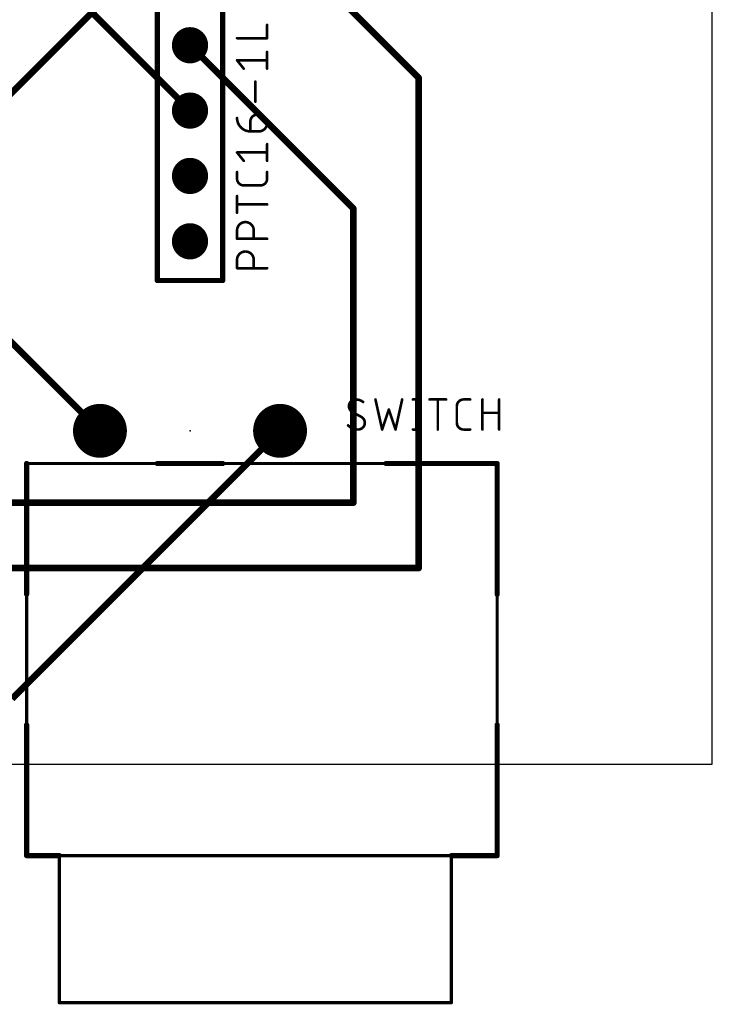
# Model space of a CAD drawing. Extents: x 0 to 99, y -9.3 to 67.
# Tile 6 of 8: x 72.1 to 99, y -9.3 to 28.9. Entities that reach past the tile are written whole.
import ezdxf

# ---------------------------------------------------------------- set-up
doc = ezdxf.new("R2010")
doc.units = 0
for name, color, linetype in [('1', 12, 'CONTINUOUS'), ('16', 132, 'CONTINUOUS'), ('17', 110, 'CONTINUOUS'), ('20', 31, 'CONTINUOUS'), ('21', 7, 'CONTINUOUS'), ('23', 53, 'CONTINUOUS'), ('25', 7, 'CONTINUOUS'), ('27', 7, 'CONTINUOUS'), ('51', 7, 'CONTINUOUS')]:
    doc.layers.add(name, color=color, linetype=linetype)

# ---------------------------------------------------------------- blocks, each defined once
blk = doc.blocks.new('ROUNDP')
at = {"const_width": 0.5}
blk.add_lwpolyline([(0, -0.25, 1), (0, 0.25, 1), (0, -0.25)], format="xyb", dxfattribs=at)

msp = doc.modelspace()

# ---------------------------------------------------------------- linework, layer by layer
at = {"layer": '1', "const_width": 0.254}
for points in [[(66.04, 20.32), (78.74, 33.02)], [(71.826, 2.54), (82.24, 12.954)]]:
    msp.add_lwpolyline(points, dxfattribs=at)
at = {"layer": '1', "const_width": 0.127}
msp.add_lwpolyline([(82.2849, 12.9091, 1), (82.1951, 12.9989)], format="xyb", dxfattribs=at)
at = {"layer": '16', "const_width": 0.254}
for points in [[(87.63, 26.67), (78.74, 35.56)], [(74.93, 29.21), (78.74, 25.4)], [(85.09, 21.59), (78.74, 27.94)], [(87.63, 7.62), (87.63, 26.67)], [(75.24, 12.954), (64.064, 24.13)], [(85.09, 10.16), (85.09, 21.59)], [(69.85, 10.16), (85.09, 10.16)], [(69.85, 7.62), (87.63, 7.62)]]:
    msp.add_lwpolyline(points, dxfattribs=at)
at = {"layer": '16', "const_width": 0.127}
for points in [[(78.7849, 27.9849, 1), (78.6951, 27.8951)], [(87.6935, 26.67, 1), (87.5665, 26.67)], [(87.5851, 26.6251, 1), (87.6749, 26.7149)], [(78.6951, 25.3551, 1), (78.7849, 25.4449)], [(85.1535, 21.59, 1), (85.0265, 21.59)], [(85.0451, 21.5451, 1), (85.1349, 21.6349)], [(75.1951, 12.9091, 1), (75.2849, 12.9989)], [(85.0265, 10.16, 1), (85.1535, 10.16)], [(85.09, 10.0965, 1), (85.09, 10.2235)], [(87.5665, 7.62, 1), (87.6935, 7.62)], [(87.63, 7.5565, 1), (87.63, 7.6835)]]:
    msp.add_lwpolyline(points, format="xyb", dxfattribs=at)
at = {"layer": '20'}
for p, q in [((99.04, 0), (99.04, 66.98)), ((0, 0), (99.04, 0))]:
    msp.add_line(p, q, dxfattribs=at)
at = {"layer": '21', "const_width": 0.2032}
for points in [[(77.47, 59.944), (77.47, 18.796)], [(80.01, 18.796), (80.01, 59.944)], [(77.47, 18.796), (80.01, 18.796)], [(72.39, 11.684), (72.39, 6.604)], [(77.47, 11.684), (80.01, 11.684)], [(86.36, 11.684), (90.678, 11.684)], [(90.678, 11.684), (90.678, 6.604)], [(72.39, 1.524), (72.39, -3.556)], [(90.678, -3.556), (90.678, 1.524)], [(72.39, -3.556), (73.66, -3.556)], [(88.9, -3.556), (90.678, -3.556)]]:
    msp.add_lwpolyline(points, dxfattribs=at)
at = {"layer": '21', "const_width": 0.1016}
for points in [[(77.47, 18.8468, 1), (77.47, 18.7452)], [(77.4192, 18.796, 1), (77.5208, 18.796)], [(79.9592, 18.796, 1), (80.0608, 18.796)], [(80.01, 18.7452, 1), (80.01, 18.8468)], [(72.4408, 11.684, 1), (72.3392, 11.684)], [(77.47, 11.7348, 1), (77.47, 11.6332)], [(80.01, 11.6332, 1), (80.01, 11.7348)], [(86.36, 11.7348, 1), (86.36, 11.6332)], [(90.7288, 11.684, 1), (90.6272, 11.684)], [(90.678, 11.6332, 1), (90.678, 11.7348)], [(72.3392, 6.604, 1), (72.4408, 6.604)], [(90.6272, 6.604, 1), (90.7288, 6.604)], [(72.4408, 1.524, 1), (72.3392, 1.524)], [(90.7288, 1.524, 1), (90.6272, 1.524)], [(72.39, -3.5052, 1), (72.39, -3.6068)], [(72.3392, -3.556, 1), (72.4408, -3.556)], [(73.66, -3.6068, 1), (73.66, -3.5052)], [(88.9, -3.5052, 1), (88.9, -3.6068)], [(90.6272, -3.556, 1), (90.7288, -3.556)], [(90.678, -3.6068, 1), (90.678, -3.5052)]]:
    msp.add_lwpolyline(points, format="xyb", dxfattribs=at)
at = {"layer": '23'}
msp.add_point((78.74, 12.954), dxfattribs=at)
at = {"layer": '25'}
for points, const_width in [([(85.1775, 14.1732, 0.4142), (84.9179, 13.9136)], 0.1016), ([(85.4696, 14.0758, 0.1623), (85.1775, 14.1732)], 0.1016), ([(85.1775, 14.1986, 1), (85.1775, 14.1478)], 0.0508), ([(85.1775, 14.1478, 1), (85.1775, 14.1986)], 0.0508), ([(85.9728, 14.1787, 1), (85.9232, 14.1677)], 0.0508), ([(87.0113, 14.1677, 1), (86.9617, 14.1787)], 0.0508), ([(87.4042, 14.1986, 1), (87.4042, 14.1478)], 0.0508), ([(87.5595, 14.1732, 1), (87.5087, 14.1732)], 0.0508), ([(87.6639, 14.1478, 1), (87.6639, 14.1986)], 0.0508), ([(88.0477, 14.1986, 1), (88.0477, 14.1478)], 0.0508), ([(88.3976, 14.1732, 1), (88.3468, 14.1732)], 0.0508), ([(88.6968, 14.1478, 1), (88.6968, 14.1986)], 0.0508), ([(89.3708, 14.1732, 0.4142), (89.1112, 13.9136)], 0.1016), ([(89.3708, 14.1986, 1), (89.3708, 14.1478)], 0.0508), ([(89.3708, 14.1478, 1), (89.3708, 14.1986)], 0.0508), ([(89.6305, 14.1478, 1), (89.6305, 14.1986)], 0.0508), ([(90.1305, 14.1732, 1), (90.0797, 14.1732)], 0.0508), ([(90.7796, 14.1732, 1), (90.7288, 14.1732)], 0.0508), ([(84.8924, 13.9136, 1), (84.9433, 13.9136)], 0.0508), ([(84.9179, 13.9136, 0.2656), (85.0477, 13.6864)], 0.1016), ([(84.9432, 13.9136, 1), (84.8925, 13.9136)], 0.0508), ([(85.4544, 14.0555, 1), (85.4848, 14.0962)], 0.0508), ([(86.4913, 13.7918, 1), (86.4432, 13.7757)], 0.0508), ([(86.4913, 13.7757, 1), (86.4432, 13.7918)], 0.0508), ([(89.1366, 13.9136, 1), (89.0858, 13.9136)], 0.0508), ([(89.0858, 13.9136, 1), (89.1366, 13.9136)], 0.0508), ([(85.0598, 13.7087, 1), (85.0355, 13.6641)], 0.0508), ([(85.0348, 13.6645, 1), (85.0606, 13.7082)], 0.0508), ([(85.5345, 13.2644, 0.2656), (85.4047, 13.4916)], 0.1016), ([(85.4176, 13.5135, 1), (85.3918, 13.4697)], 0.0508), ([(85.3925, 13.4693, 1), (85.4168, 13.5139)], 0.0508), ([(90.1051, 13.6793, 1), (90.1051, 13.6285)], 0.0508), ([(90.7542, 13.6285, 1), (90.7542, 13.6793)], 0.0508), ([(84.8854, 13.1671, 0.2), (85.2749, 13.0048)], 0.1016), ([(84.9034, 13.185, 1), (84.8674, 13.1492)], 0.0508), ([(85.2749, 13.0048, 0.4142), (85.5345, 13.2644)], 0.1016), ([(85.2749, 13.0302, 1), (85.2749, 12.9794)], 0.0508), ([(85.2749, 12.9794, 1), (85.2749, 13.0302)], 0.0508), ([(85.5599, 13.2644, 1), (85.5091, 13.2644)], 0.0508), ([(85.5091, 13.2644, 1), (85.5599, 13.2644)], 0.0508), ([(86.1835, 13.0128, 1), (86.2317, 12.9968)], 0.0508), ([(86.1828, 12.9993, 1), (86.2324, 13.0103)], 0.0508), ([(86.7021, 13.0103, 1), (86.7517, 12.9993)], 0.0508), ([(86.7028, 12.9968, 1), (86.751, 13.0128)], 0.0508), ([(87.4042, 13.0302, 1), (87.4042, 12.9794)], 0.0508), ([(87.5087, 13.0048, 1), (87.5595, 13.0048)], 0.0508), ([(87.6639, 12.9794, 1), (87.6639, 13.0302)], 0.0508), ([(88.3468, 13.0048, 1), (88.3976, 13.0048)], 0.0508), ([(89.1112, 13.2644, 0.4142), (89.3708, 13.0048)], 0.1016), ([(89.1366, 13.2644, 1), (89.0858, 13.2644)], 0.0508), ([(89.0858, 13.2644, 1), (89.1366, 13.2644)], 0.0508), ([(89.3708, 13.0302, 1), (89.3708, 12.9794)], 0.0508), ([(89.3708, 12.9794, 1), (89.3708, 13.0302)], 0.0508), ([(89.6305, 12.9794, 1), (89.6305, 13.0302)], 0.0508), ([(90.0797, 13.0048, 1), (90.1305, 13.0048)], 0.0508), ([(90.7288, 13.0048, 1), (90.7796, 13.0048)], 0.0508)]:
    msp.add_lwpolyline(points, format="xyb", dxfattribs=dict(at, const_width=const_width))
at = {"layer": '25', "const_width": 0.1016}
for points in [[(85.948, 14.1732), (86.2076, 13.0048)], [(86.7269, 13.0048), (86.9865, 14.1732)], [(87.4042, 14.1732), (87.6639, 14.1732)], [(87.5341, 14.1732), (87.5341, 13.0048)], [(88.0477, 14.1732), (88.6968, 14.1732)], [(88.3722, 13.0048), (88.3722, 14.1732)], [(89.3708, 14.1732), (89.6305, 14.1732)], [(90.1051, 13.0048), (90.1051, 14.1732)], [(90.7542, 14.1732), (90.7542, 13.0048)], [(86.2076, 13.0048), (86.4673, 13.7837)], [(86.4673, 13.7837), (86.7269, 13.0048)], [(89.1112, 13.2644), (89.1112, 13.9136)], [(85.4047, 13.4916), (85.0477, 13.6864)], [(90.1051, 13.6539), (90.7542, 13.6539)], [(87.4042, 13.0048), (87.6639, 13.0048)], [(89.6305, 13.0048), (89.3708, 13.0048)]]:
    msp.add_lwpolyline(points, dxfattribs=at)
at = {"layer": '27', "const_width": 0.1016}
for points in [[(81.7372, 28.2137), (81.7372, 28.733)], [(80.5688, 28.2137), (81.7372, 28.2137)], [(81.7372, 27.0303), (81.7372, 27.6795)], [(80.8284, 27.0303), (80.5688, 27.3549)], [(80.5688, 27.3549), (81.7372, 27.3549)], [(81.2828, 25.7462), (81.2828, 26.5252)], [(81.3477, 25.2411), (81.4126, 25.2411)], [(81.0881, 24.5919), (81.0881, 24.9814)], [(81.4126, 24.5919), (81.0881, 24.5919)], [(81.7372, 23.4489), (81.7372, 24.0981)], [(80.8284, 23.4489), (80.5688, 23.7735)], [(80.5688, 23.7735), (81.7372, 23.7735)], [(80.5688, 22.7528), (80.5688, 23.0124)], [(81.7372, 23.0124), (81.7372, 22.7528)], [(81.4776, 22.4931), (80.8284, 22.4931)], [(80.5688, 21.4297), (80.5688, 22.0788)], [(81.7372, 21.7542), (80.5688, 21.7542)], [(80.5688, 20.4179), (80.5688, 20.7424)], [(81.2179, 20.7424), (81.2179, 20.4179)], [(81.7372, 20.4179), (80.5688, 20.4179)], [(80.5688, 19.2749), (80.5688, 19.5994)], [(81.2179, 19.5994), (81.2179, 19.2749)], [(81.7372, 19.2749), (80.5688, 19.2749)]]:
    msp.add_lwpolyline(points, dxfattribs=at)
at = {"layer": '27'}
for points, const_width in [([(81.7626, 28.733, 1), (81.7118, 28.733)], 0.0508), ([(80.5688, 28.2391, 1), (80.5688, 28.1883)], 0.0508), ([(81.7118, 28.2137, 1), (81.7626, 28.2137)], 0.0508), ([(81.7372, 28.1883, 1), (81.7372, 28.2391)], 0.0508), ([(81.7626, 27.6795, 1), (81.7118, 27.6795)], 0.0508), ([(80.5886, 27.3708, 1), (80.549, 27.339)], 0.0508), ([(80.5688, 27.3803, 1), (80.5688, 27.3295)], 0.0508), ([(81.7372, 27.3295, 1), (81.7372, 27.3803)], 0.0508), ([(80.8086, 27.0145, 1), (80.8483, 27.0462)], 0.0508), ([(81.7118, 27.0303, 1), (81.7626, 27.0303)], 0.0508), ([(81.3082, 26.5252, 1), (81.2574, 26.5252)], 0.0508), ([(81.2574, 25.7462, 1), (81.3082, 25.7462)], 0.0508), ([(81.3477, 25.2411, 0.4142), (81.0881, 24.9814)], 0.1016), ([(81.3477, 25.2665, 1), (81.3477, 25.2157)], 0.0508), ([(81.3477, 25.2157, 1), (81.3477, 25.2665)], 0.0508), ([(81.4126, 24.5919, 1), (81.4126, 25.2411)], 0.1016), ([(81.4126, 25.2665, 1), (81.4126, 25.2157)], 0.0508), ([(81.4126, 25.2157, 1), (81.4126, 25.2665)], 0.0508), ([(80.5688, 25.1112, 0.4142), (81.0881, 24.5919)], 0.1016), ([(80.5942, 25.1112, 1), (80.5434, 25.1112)], 0.0508), ([(81.1135, 24.9814, 1), (81.0627, 24.9814)], 0.0508), ([(81.0627, 24.9814, 1), (81.1135, 24.9814)], 0.0508), ([(81.0881, 24.6173, 1), (81.0881, 24.5665)], 0.0508), ([(81.0627, 24.5919, 1), (81.1135, 24.5919)], 0.0508), ([(81.0881, 24.5665, 1), (81.0881, 24.6173)], 0.0508), ([(81.4126, 24.6173, 1), (81.4126, 24.5665)], 0.0508), ([(81.4126, 24.5665, 1), (81.4126, 24.6173)], 0.0508), ([(81.7626, 24.0981, 1), (81.7118, 24.0981)], 0.0508), ([(80.5886, 23.7894, 1), (80.549, 23.7576)], 0.0508), ([(80.5688, 23.7989, 1), (80.5688, 23.7481)], 0.0508), ([(81.7372, 23.7481, 1), (81.7372, 23.7989)], 0.0508), ([(80.8086, 23.4331, 1), (80.8483, 23.4648)], 0.0508), ([(81.7118, 23.4489, 1), (81.7626, 23.4489)], 0.0508), ([(80.5942, 23.0124, 1), (80.5434, 23.0124)], 0.0508), ([(81.7626, 23.0124, 1), (81.7118, 23.0124)], 0.0508), ([(80.5688, 22.7528, 0.4142), (80.8284, 22.4931)], 0.1016), ([(80.5942, 22.7528, 1), (80.5434, 22.7528)], 0.0508), ([(80.5434, 22.7528, 1), (80.5942, 22.7528)], 0.0508), ([(81.4776, 22.4931, 0.4142), (81.7372, 22.7528)], 0.1016), ([(81.7626, 22.7528, 1), (81.7118, 22.7528)], 0.0508), ([(81.7118, 22.7528, 1), (81.7626, 22.7528)], 0.0508), ([(80.8284, 22.5185, 1), (80.8284, 22.4677)], 0.0508), ([(80.8284, 22.4677, 1), (80.8284, 22.5185)], 0.0508), ([(81.4776, 22.5185, 1), (81.4776, 22.4677)], 0.0508), ([(81.4776, 22.4677, 1), (81.4776, 22.5185)], 0.0508), ([(80.5942, 22.0788, 1), (80.5434, 22.0788)], 0.0508), ([(80.5688, 21.7796, 1), (80.5688, 21.7288)], 0.0508), ([(80.5434, 21.4297, 1), (80.5942, 21.4297)], 0.0508), ([(81.7372, 21.7288, 1), (81.7372, 21.7796)], 0.0508), ([(81.2179, 20.7424, 1), (80.5688, 20.7424)], 0.1016), ([(80.5942, 20.7424, 1), (80.5434, 20.7424)], 0.0508), ([(80.5434, 20.7424, 1), (80.5942, 20.7424)], 0.0508), ([(81.2433, 20.7424, 1), (81.1925, 20.7424)], 0.0508), ([(81.1925, 20.7424, 1), (81.2433, 20.7424)], 0.0508), ([(80.5688, 20.4433, 1), (80.5688, 20.3925)], 0.0508), ([(80.5434, 20.4179, 1), (80.5942, 20.4179)], 0.0508), ([(81.1925, 20.4179, 1), (81.2433, 20.4179)], 0.0508), ([(81.7372, 20.3925, 1), (81.7372, 20.4433)], 0.0508), ([(81.2179, 19.5994, 1), (80.5688, 19.5994)], 0.1016), ([(80.5942, 19.5994, 1), (80.5434, 19.5994)], 0.0508), ([(80.5434, 19.5994, 1), (80.5942, 19.5994)], 0.0508), ([(81.2433, 19.5994, 1), (81.1925, 19.5994)], 0.0508), ([(81.1925, 19.5994, 1), (81.2433, 19.5994)], 0.0508), ([(80.5688, 19.3003, 1), (80.5688, 19.2495)], 0.0508), ([(80.5434, 19.2749, 1), (80.5942, 19.2749)], 0.0508), ([(81.1925, 19.2749, 1), (81.2433, 19.2749)], 0.0508), ([(81.7372, 19.2495, 1), (81.7372, 19.3003)], 0.0508)]:
    msp.add_lwpolyline(points, format="xyb", dxfattribs=dict(at, const_width=const_width))
at = {"layer": '51', "const_width": 0.127}
for points in [[(77.47, 18.796), (77.47, 59.944)], [(80.01, 59.944), (80.01, 18.796)], [(80.01, 18.796), (77.47, 18.796)], [(72.39, 11.684), (72.39, -3.556)], [(90.678, 11.684), (72.39, 11.684)], [(90.678, -3.556), (90.678, 11.684)], [(72.39, -3.556), (73.66, -3.556)], [(73.66, -3.556), (88.9, -3.556)], [(73.66, -3.556), (73.66, -9.271)], [(88.9, -3.556), (90.678, -3.556)], [(88.9, -9.271), (88.9, -3.556)], [(73.66, -9.271), (88.9, -9.271)]]:
    msp.add_lwpolyline(points, dxfattribs=at)
at = {"layer": '51', "const_width": 0.0635}
for points in [[(77.4382, 18.796, 1), (77.5018, 18.796)], [(77.47, 18.8277, 1), (77.47, 18.7643)], [(79.9783, 18.796, 1), (80.0418, 18.796)], [(80.01, 18.7643, 1), (80.01, 18.8277)], [(72.4218, 11.684, 1), (72.3582, 11.684)], [(72.39, 11.7158, 1), (72.39, 11.6523)], [(90.7097, 11.684, 1), (90.6462, 11.684)], [(90.678, 11.6523, 1), (90.678, 11.7158)], [(72.39, -3.5242, 1), (72.39, -3.5878)], [(72.3582, -3.556, 1), (72.4218, -3.556)], [(73.66, -3.5242, 1), (73.66, -3.5878)], [(73.6917, -3.556, 1), (73.6282, -3.556)], [(73.66, -3.5878, 1), (73.66, -3.5242)], [(88.9, -3.5242, 1), (88.9, -3.5878)], [(88.9318, -3.556, 1), (88.8683, -3.556)], [(88.9, -3.5878, 1), (88.9, -3.5242)], [(90.6462, -3.556, 1), (90.7097, -3.556)], [(90.678, -3.5878, 1), (90.678, -3.5242)], [(73.66, -9.2393, 1), (73.66, -9.3028)], [(73.6282, -9.271, 1), (73.6917, -9.271)], [(88.8683, -9.271, 1), (88.9318, -9.271)], [(88.9, -9.3028, 1), (88.9, -9.2393)]]:
    msp.add_lwpolyline(points, format="xyb", dxfattribs=at)

# ---------------------------------------------------------------- block references
at = {"layer": '17', "xscale": 1.408, "yscale": 1.408, "rotation": 270}
for p in [(78.74, 27.94), (78.74, 27.94), (78.74, 25.4), (78.74, 25.4), (78.74, 22.86), (78.74, 22.86), (78.74, 20.32), (78.74, 20.32)]:
    msp.add_blockref('ROUNDP', p, dxfattribs=at)
at = {"layer": '17', "xscale": 2.0955, "yscale": 2.0955}
for p in [(75.24, 12.954), (75.24, 12.954), (82.24, 12.954), (82.24, 12.954)]:
    msp.add_blockref('ROUNDP', p, dxfattribs=at)

doc.saveas('drawing.dxf')
